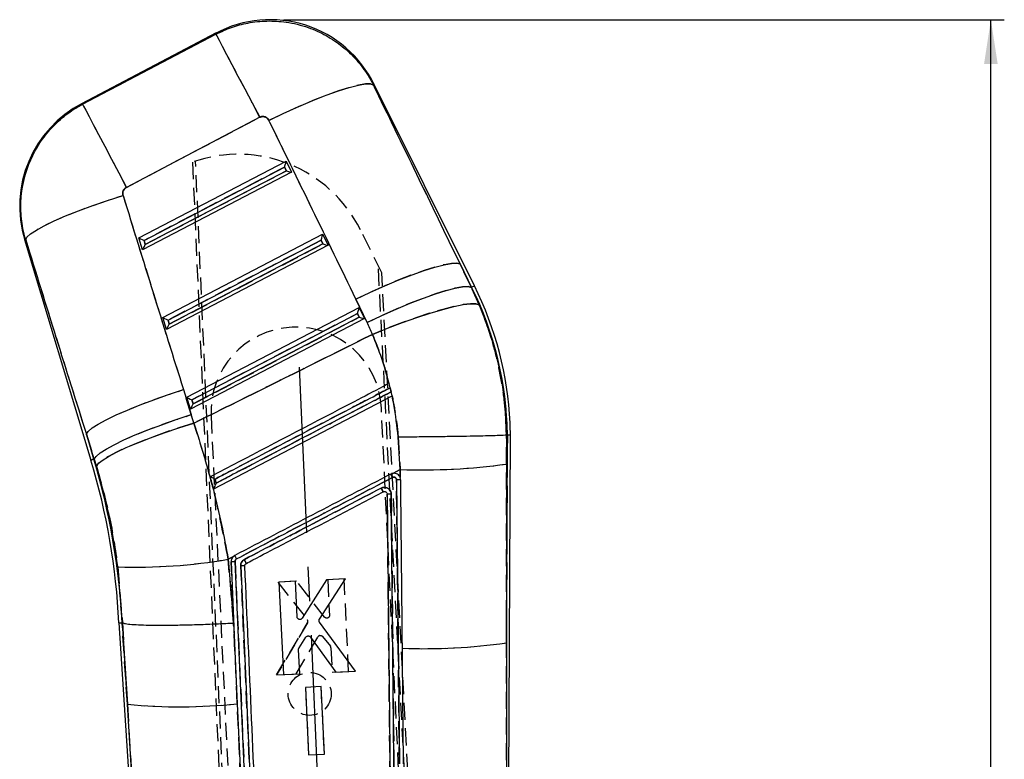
# Model space of a CAD drawing. Extents: x 31 to 371, y 23 to 290.
# Tile 11 of 26: x 127 to 200, y 235 to 290. Entities that reach past the tile are written whole.
import ezdxf

# ---------------------------------------------------------------- set-up
doc = ezdxf.new("R2010")
doc.units = 0
doc.linetypes.add('CENTERX2', pattern=[20.32, 12.7, -2.54, 2.54, -2.54])
doc.linetypes.add('HIDDEN', pattern=[1.905, 1.27, -0.635])
doc.layers.get('0').update_dxf_attribs({"linetype": 'CONTINUOUS'})
doc.styles.add('SLDTEXTSTYLE0', font='TXT', dxfattribs={"width": 0.75})
doc.dimstyles.new('SLDDIMSTYLE0', dxfattribs={"dimtxt": 3.5, "dimasz": 3.302, "dimexe": 0, "dimexo": 0.0625, "dimgap": 0.875, "dimtad": 1, "dimdec": 0, "dimrnd": 1e-09, "dimzin": 12, "dimtxsty": 'SLDTEXTSTYLE0', "dimsah": 1, "dimcen": 0.09, "dimazin": 3, "dimtfac": 1, "dimtdec": 0, "dimtofl": 0, "dimtmove": 0, "dimatfit": 3, "dimtolj": 1, "dimtzin": 12})

# ---------------------------------------------------------------- blocks, each defined once
blk = doc.blocks.new('_D')
at = {"color": 179, "linetype": 'CONTINUOUS'}
for p, q in [((146.833, 290.385), (200.499, 290.385)), ((199.499, 107.596), (199.499, 290.385)), ((182.448, 107.596), (200.499, 107.596))]:
    blk.add_line(p, q, dxfattribs=at)
for points in [[(199.499, 290.385), (198.991, 287.083), (200.007, 287.083)], [(199.499, 107.596), (200.007, 110.898), (198.991, 110.898)]]:
    blk.add_solid(points, dxfattribs=at)
at = {"color": 179, "linetype": 'CONTINUOUS', "insert": (194.987, 197.626, 0.1), "char_height": 3.5, "attachment_point": 1, "rotation": 90, "style": 'SLDTEXTSTYLE0'}
blk.add_mtext('183', dxfattribs=at)

msp = doc.modelspace()

# ---------------------------------------------------------------- linework, layer by layer
at = {"color": 7, "linetype": 'CONTINUOUS'}
for p, q in [((141.818076, 289.393666), (131.797421, 284.125062)), ((131.870973, 284.087616), (141.79709, 289.306509)), ((161.043677, 270.557198), (153.556959, 285.601172)), ((145.054205, 283.111605), (135.128087, 277.892711)), ((136.060702, 274.125474), (147.024235, 279.852467)), ((136.44305, 273.938301), (146.907932, 279.404822)), ((146.907932, 279.404822), (147.046246, 279.1269)), ((147.024235, 279.852467), (147.432472, 279.032159)), ((147.432472, 279.032159), (136.329278, 273.232194)), ((147.046246, 279.1269), (136.534046, 273.635658)), ((137.846108, 268.187287), (149.738058, 274.399268)), ((149.738058, 274.399268), (150.146296, 273.578944)), ((127.550273, 274.004596), (132.491309, 257.570903)), ((136.329278, 273.232194), (136.060702, 274.125474)), ((136.534046, 273.635658), (136.44305, 273.938301)), ((150.146296, 273.578944), (138.114685, 267.294007)), ((138.228456, 268.000114), (149.621755, 273.951608)), ((149.760069, 273.673686), (138.319452, 267.697471)), ((149.621755, 273.951608), (149.760069, 273.673686)), ((159.973504, 272.187474), (160.815248, 270.443517)), ((160.836206, 270.453947), (159.973504, 272.187474)), ((160.836206, 270.453947), (160.815248, 270.443517)), ((160.815248, 270.443517), (161.402247, 269.148367)), ((153.055846, 267.823833), (152.214102, 269.567805)), ((139.631514, 262.2491), (152.451882, 268.946054)), ((140.013863, 262.061926), (152.335578, 268.498394)), ((152.335578, 268.498394), (152.473892, 268.220472)), ((152.451882, 268.946054), (152.860119, 268.12573)), ((138.114685, 267.294007), (137.846108, 268.187287)), ((138.319452, 267.697471), (138.228456, 268.000114)), ((152.860119, 268.12573), (139.900091, 261.35582)), ((152.473892, 268.220472), (140.104859, 261.759284)), ((154.700057, 263.287934), (154.696227, 263.285923)), ((154.919005, 262.370872), (154.700057, 263.287934)), ((139.38029, 262.820127), (139.964503, 260.957721)), ((154.847757, 262.660268), (154.775955, 262.965697)), ((139.900091, 261.35582), (139.631514, 262.2491)), ((140.104859, 261.759284), (140.013863, 262.061926)), ((141.60021, 255.416441), (154.912701, 262.367579)), ((154.912701, 262.367579), (154.919005, 262.370872)), ((154.919005, 262.370872), (154.917067, 262.369859)), ((132.735482, 257.644321), (132.151269, 259.50672)), ((132.151269, 259.50672), (132.713238, 257.63763)), ((155.524513, 256.875734), (155.367938, 259.305718)), ((163.425825, 259.462493), (163.422065, 257.275793)), ((163.423391, 243.956487), (163.495327, 259.462791)), ((163.426002, 259.462508), (163.425825, 259.462493)), ((163.495327, 259.462791), (163.426002, 259.462508)), ((163.499403, 210.386786), (163.727077, 259.463745)), ((132.713238, 257.63763), (132.735482, 257.644321)), ((132.903288, 257.102343), (132.735482, 257.644321)), ((155.524513, 256.875734), (154.961877, 256.581883)), ((155.522679, 256.266641), (155.524513, 256.875734)), ((163.422065, 257.275793), (163.423391, 243.956487)), ((154.961877, 256.581883), (154.815024, 256.532232)), ((155.245882, 256.100769), (155.454817, 234.947796)), ((155.522679, 256.266641), (155.509521, 256.297293)), ((155.557378, 256.088043), (155.522679, 256.266641)), ((154.552803, 255.024786), (154.941635, 214.822846)), ((143.067097, 250.368479), (142.717752, 250.185947)), ((142.717752, 250.185947), (143.099415, 245.436336)), ((144.57683, 219.246733), (143.220204, 250.024008)), ((134.834727, 245.460111), (134.489917, 249.61974)), ((142.923663, 249.992962), (143.216519, 243.343177)), ((143.641235, 249.695967), (145.198201, 214.352663)), ((147.710446, 248.546052), (146.48564, 248.487796)), ((147.837755, 245.891224), (147.710446, 248.546052)), ((150.034172, 248.656581), (148.212421, 245.791468)), ((149.502966, 245.726886), (151.437486, 248.723331)), ((151.437486, 248.723331), (150.034172, 248.656581)), ((146.48564, 248.487796), (146.816096, 241.594526)), ((134.571689, 245.445232), (136.932229, 209.277528)), ((134.572571, 245.445291), (134.803071, 245.458322)), ((134.803071, 245.458322), (134.834727, 245.460111)), ((134.803071, 245.458322), (135.199996, 239.376712)), ((134.835487, 245.459895), (134.834727, 245.460111)), ((135.199996, 239.376712), (134.835487, 245.459895)), ((143.099415, 245.436336), (143.216519, 243.343177)), ((152.176827, 241.849589), (149.509628, 245.497155)), ((147.986783, 243.594925), (148.502939, 244.378845)), ((148.838746, 244.385878), (150.721934, 241.780351)), ((148.040963, 241.652804), (147.953657, 243.473898)), ((163.423391, 243.956487), (163.416188, 210.460516)), ((143.216519, 243.343177), (143.389249, 239.416721)), ((146.816096, 241.594526), (148.040963, 241.652804)), ((150.721934, 241.780351), (152.176827, 241.849589)), ((149.632033, 240.695434), (148.458264, 240.6396)), ((148.458264, 240.6396), (148.699367, 235.61016)), ((149.87318, 235.666009), (149.632033, 240.695434)), ((137.011389, 209.359514), (135.199996, 239.376712)), ((143.389249, 239.416721), (143.972467, 226.135026)), ((148.699367, 235.61016), (149.87318, 235.666009))]:
    msp.add_line(p, q, dxfattribs=at)
at = {"color": 7, "linetype": 'HIDDEN'}
for p, q in [((141.79709, 289.306509), (131.870973, 284.087616)), ((135.128087, 277.892711), (145.054205, 283.111605)), ((146.907932, 279.404822), (136.44305, 273.938301)), ((140.056243, 279.768499), (143.291399, 205.199401)), ((143.545842, 205.211575), (140.284209, 279.846716)), ((147.046246, 279.1269), (146.907932, 279.404822)), ((136.534046, 273.635658), (147.046246, 279.1269)), ((154.143059, 271.528843), (152.553673, 274.725663)), ((136.44305, 273.938301), (136.534046, 273.635658)), ((149.621755, 273.951608), (138.228456, 268.000114)), ((138.319452, 267.697471), (149.760069, 273.673686)), ((149.760069, 273.673686), (149.621755, 273.951608)), ((157.310845, 205.870288), (153.881513, 272.054913)), ((159.973504, 272.187474), (160.836206, 270.453947)), ((160.815248, 270.443517), (159.973504, 272.187474)), ((157.565288, 205.882463), (154.143059, 271.528843)), ((160.836206, 270.453947), (160.815248, 270.443517)), ((161.402247, 269.148367), (160.815248, 270.443517)), ((152.214102, 269.567805), (153.055846, 267.823833)), ((152.335578, 268.498394), (140.013863, 262.061926)), ((152.473892, 268.220472), (152.335578, 268.498394)), ((138.228456, 268.000114), (138.319452, 267.697471)), ((140.104859, 261.759284), (152.473892, 268.220472)), ((139.964503, 260.957721), (139.38029, 262.820127)), ((154.775955, 262.965697), (154.847757, 262.660268)), ((154.853434, 262.663233), (154.780822, 262.96823)), ((140.013863, 262.061926), (140.104859, 261.759284)), ((156.583446, 209.773543), (154.116235, 261.435258)), ((141.430693, 260.829436), (143.897904, 209.167722)), ((132.713238, 257.63763), (132.151269, 259.50672)), ((132.151269, 259.50672), (132.735482, 257.644321)), ((155.367938, 259.305718), (155.524513, 256.875734)), ((163.422065, 257.275793), (163.425825, 259.462493)), ((163.495327, 259.462791), (163.423391, 243.956487)), ((132.713238, 257.63763), (132.735482, 257.644321)), ((132.735482, 257.644321), (132.903288, 257.102343)), ((154.961877, 256.581883), (155.524513, 256.875734)), ((155.524513, 256.875734), (155.522679, 256.266641)), ((163.423391, 243.956487), (163.422065, 257.275793)), ((154.815024, 256.532232), (154.976936, 256.584178)), ((155.454817, 234.947796), (155.245882, 256.100769)), ((141.60021, 255.416441), (141.600557, 255.416619)), ((154.255159, 255.20325), (154.247848, 255.218158)), ((154.575269, 255.030977), (154.552807, 255.024339)), ((154.850252, 255.044478), (154.735872, 255.041825)), ((142.717752, 250.185947), (143.067097, 250.368479)), ((143.099415, 245.436336), (142.717752, 250.185947)), ((143.065475, 250.366206), (143.19497, 250.46471)), ((143.220204, 250.024008), (144.57683, 219.246733)), ((134.489917, 249.61974), (134.834727, 245.460111)), ((143.972467, 226.135026), (142.923663, 249.992962)), ((145.198201, 214.352663), (143.641235, 249.695967)), ((147.799679, 248.549866), (146.396391, 248.48258)), ((149.886176, 245.871398), (147.799679, 248.549866)), ((151.348146, 248.720008), (150.123362, 248.661282)), ((150.123362, 248.661282), (150.24963, 246.006402)), ((151.676101, 241.826619), (151.348146, 248.720008)), ((146.396391, 248.48258), (148.607658, 245.684127)), ((135.199996, 239.376712), (134.803071, 245.458322)), ((134.835487, 245.459895), (135.199996, 239.376712)), ((143.216519, 243.343177), (143.099415, 245.436336)), ((148.622919, 245.454813), (146.31546, 241.569663)), ((146.31546, 241.569663), (148.622919, 245.454813)), ((147.770329, 241.639393), (149.396646, 244.412522)), ((149.731597, 244.437526), (150.32011, 243.706363)), ((150.364618, 243.589039), (150.451255, 241.767908)), ((163.416188, 210.460516), (163.423391, 243.956487)), ((146.31546, 241.569663), (147.770329, 241.639393)), ((150.451255, 241.767908), (151.676101, 241.826619)), ((149.632977, 240.695703), (148.459229, 240.639428)), ((148.459229, 240.639428), (148.698467, 235.609914)), ((149.872259, 235.666181), (149.632977, 240.695703)), ((135.199996, 239.376712), (137.011389, 209.359514)), ((148.698467, 235.609914), (149.872259, 235.666181))]:
    msp.add_line(p, q, dxfattribs=at)
at = {"color": 218, "linetype": 'CENTERX2'}
msp.add_line((150.378843, 211.550188), (148.007999, 264.497351), dxfattribs=at)
at = {"color": 8, "linetype": 'CONTINUOUS', "flags": 128}
for points in [[(141.79709, 289.306509), (141.815744, 289.38398), (141.818076, 289.393666)], [(153.556959, 285.601172), (153.552961, 285.591396), (153.520981, 285.513314)], [(131.797421, 284.125062), (131.805596, 284.120905), (131.870973, 284.087616)], [(127.632166, 273.977118), (127.559374, 274.001541), (127.550273, 274.004596)], [(160.836206, 270.453947), (160.926942, 270.499098), (160.991785, 270.531374), (161.030702, 270.550745), (161.043677, 270.557198)], [(132.491309, 257.570903), (132.505188, 257.575075), (132.546818, 257.587592), (132.616179, 257.608446), (132.713238, 257.63763)]]:
    msp.add_lwpolyline(points, dxfattribs=at)
at = {"color": 7, "linetype": 'HIDDEN', "flags": 128}
for points in [[(141.818076, 289.393666), (141.815744, 289.38398), (141.79709, 289.306509)], [(141.79709, 289.306509), (141.86905, 289.169642), (142.028696, 288.866001), (142.272247, 288.402769), (142.593936, 287.790927), (142.986143, 287.044975), (143.439582, 286.182555), (143.943513, 285.224098), (144.486003, 284.192297), (145.054205, 283.111605)], [(153.520981, 285.513314), (153.308281, 285.596403), (152.931791, 285.593602), (152.400257, 285.504955), (151.726033, 285.332533), (150.924786, 285.080331), (150.015136, 284.754234), (149.018222, 284.361797), (147.95721, 283.912155), (146.856756, 283.415737), (145.742434, 282.884109)], [(153.520981, 285.513314), (153.552961, 285.591396), (153.556959, 285.601172)], [(131.870973, 284.087616), (131.805596, 284.120905), (131.797421, 284.125062)], [(131.870973, 284.087616), (131.942932, 283.950749), (132.10258, 283.647108), (132.346131, 283.18389), (132.667819, 282.572049), (133.060027, 281.826082), (133.513464, 280.963662), (134.017396, 280.005204), (134.559886, 278.973403), (135.128087, 277.892711)], [(127.632166, 273.977118), (127.72731, 274.176183), (127.994058, 274.423036), (128.426441, 274.712163), (129.014789, 275.037068), (129.745942, 275.390494), (130.603545, 275.764557), (131.56842, 276.15087), (132.618978, 276.540789), (133.731726, 276.925611), (134.881774, 277.29671)], [(127.550273, 274.004596), (127.559374, 274.001541), (127.632166, 273.977118)], [(159.973504, 272.187474), (159.726881, 272.249418), (159.325781, 272.230404), (158.779062, 272.13085), (158.098798, 271.95296), (157.300011, 271.700668), (156.400339, 271.379548), (155.419652, 270.996663), (154.379604, 270.560506), (153.303164, 270.080688), (152.214102, 269.567805)], [(160.815248, 270.443517), (160.568625, 270.505461), (160.167525, 270.486447), (159.620806, 270.386892), (158.940542, 270.209002), (158.141755, 269.956711), (157.242084, 269.635576), (156.261395, 269.252705), (155.221348, 268.816548), (154.144908, 268.336716), (153.055846, 267.823833)], [(161.402247, 269.148367), (161.158031, 269.223693), (160.753444, 269.226107), (160.197511, 269.155565), (159.502638, 269.013616), (158.684326, 268.80345), (157.760832, 268.529746), (156.75276, 268.198612), (155.682602, 267.81744), (154.574231, 267.394724), (153.452378, 266.939896)], [(132.151269, 259.50672), (132.285091, 259.713638), (132.580497, 259.965601), (133.031218, 260.257262), (133.627686, 260.582435), (134.357241, 260.934207), (135.204398, 261.305111), (136.151174, 261.687296), (137.177476, 262.072611), (138.261517, 262.452918), (139.38029, 262.820127)], [(132.735482, 257.644321), (132.869304, 257.851238), (133.164711, 258.103202), (133.615432, 258.39487), (134.211899, 258.720036), (134.941455, 259.071807), (135.788611, 259.442719), (136.735388, 259.82489), (137.761689, 260.210219), (138.84573, 260.590511), (139.964503, 260.957721)], [(140.157865, 260.328996), (139.03642, 259.974572), (137.949691, 259.606826), (136.920698, 259.233507), (135.971235, 258.86255), (135.121415, 258.501808), (134.389238, 258.158917), (133.790213, 257.84115), (133.33703, 257.555227), (133.039285, 257.307204), (132.903288, 257.102343)], [(132.713238, 257.63763), (132.616179, 257.608446), (132.546818, 257.587592), (132.505188, 257.575075), (132.491309, 257.570903)]]:
    msp.add_lwpolyline(points, dxfattribs=at)
at = {"color": 7, "linetype": 'CONTINUOUS', "flags": 128}
for points in [[(141.79709, 289.306509), (141.86905, 289.169642), (142.028696, 288.866001), (142.272247, 288.402769), (142.593936, 287.790927), (142.986143, 287.044975), (143.439582, 286.182555), (143.943513, 285.224098), (144.486003, 284.192297), (145.054205, 283.111605)], [(145.742434, 282.884109), (146.856756, 283.415737), (147.95721, 283.912155), (149.018222, 284.361797), (150.015136, 284.754234), (150.924786, 285.080331), (151.726033, 285.332533), (152.400257, 285.504955), (152.931791, 285.593602), (153.308281, 285.596403), (153.520981, 285.513314)], [(131.870973, 284.087616), (131.942932, 283.950749), (132.10258, 283.647108), (132.346131, 283.18389), (132.667819, 282.572049), (133.060027, 281.826082), (133.513464, 280.963662), (134.017396, 280.005204), (134.559886, 278.973403), (135.128087, 277.892711)], [(127.632166, 273.977118), (127.72731, 274.176183), (127.994058, 274.423036), (128.426441, 274.712163), (129.014789, 275.037068), (129.745942, 275.390494), (130.603545, 275.764557), (131.56842, 276.15087), (132.618978, 276.540789), (133.731726, 276.925611), (134.881774, 277.29671)], [(152.214102, 269.567805), (153.303164, 270.080688), (154.379604, 270.560506), (155.419652, 270.996663), (156.400339, 271.379548), (157.300011, 271.700668), (158.098798, 271.95296), (158.779062, 272.13085), (159.325781, 272.230404), (159.726881, 272.249418), (159.973504, 272.187474)], [(153.055846, 267.823833), (154.144908, 268.336716), (155.221348, 268.816548), (156.261395, 269.252705), (157.242084, 269.635576), (158.141755, 269.956711), (158.940542, 270.209002), (159.620806, 270.386892), (160.167525, 270.486447), (160.568625, 270.505461), (160.815248, 270.443517)], [(153.452378, 266.939896), (154.574231, 267.394724), (155.682602, 267.81744), (156.75276, 268.198612), (157.760832, 268.529746), (158.684326, 268.80345), (159.502638, 269.013616), (160.197511, 269.155565), (160.753444, 269.226107), (161.158031, 269.223693), (161.402247, 269.148367)], [(132.151269, 259.50672), (132.285091, 259.713638), (132.580497, 259.965601), (133.031218, 260.257262), (133.627686, 260.582435), (134.357241, 260.934207), (135.204398, 261.305111), (136.151174, 261.687296), (137.177476, 262.072611), (138.261517, 262.452918), (139.38029, 262.820127)], [(132.735482, 257.644321), (132.869304, 257.851238), (133.164711, 258.103202), (133.615432, 258.39487), (134.211899, 258.720036), (134.941455, 259.071807), (135.788611, 259.442719), (136.735388, 259.82489), (137.761689, 260.210219), (138.84573, 260.590511), (139.964503, 260.957721)], [(132.903288, 257.102343), (133.039285, 257.307204), (133.33703, 257.555227), (133.790213, 257.84115), (134.389238, 258.158917), (135.121415, 258.501808), (135.971235, 258.86255), (136.920698, 259.233507), (137.949691, 259.606826), (139.03642, 259.974572), (140.157865, 260.328996)]]:
    msp.add_lwpolyline(points, dxfattribs=at)
at = {"color": 7, "linetype": 'HIDDEN'}
msp.add_circle((148.775221, 240.156248), 1.6, dxfattribs=at)
at = {"color": 7, "linetype": 'CONTINUOUS'}
for centre, radius, start, end in [((145.833059, 281.757321), 8.6275, 26.10831951, 118.11589745), ((135.812405, 276.488728), 8.6275, 117.39633083, 197.02001675), ((138.087996, 259.133169), 25.641212, 2.73420038, 26.45750303), ((138.087996, 259.133169), 25.409469, 0.743297, 26.45750303), ((138.087996, 259.133169), 25.641212, 0.73871743, 2.73420038), ((84.145469, 243.034997), 50.483788, 2.73605495, 16.73420038), ((84.145469, 243.034997), 50.715531, 2.73878922, 16.73420038), ((157.227983, 301.400281), 44.557122, 267.80898212, 277.99081808), ((139.243849, 248.232934), 17.644825, 27.12664791, 28.05721774), ((135.827686, 290.244449), 40.646729, 268.1139352, 279.75938687), ((127.867205, 241.659646), 18.161769, 26.91451408, 27.93437538), ((143.778255, 248.319589), 1.383181, 82.74541849, 95.68510817), ((157.314264, 286.783545), 43.260587, 267.83512837, 278.1182707), ((139.093957, 280.46944), 41.276812, 264.58679754, 275.97304943)]:
    msp.add_arc(centre, radius, start, end, dxfattribs=at)
at = {"color": 7, "linetype": 'HIDDEN'}
for centre, radius, start, end in [((143.464206, 270.206978), 10.150712, 26.43356345, 109.61732347), ((138.087996, 259.133169), 25.409469, 0.743297, 26.45750303), ((147.773464, 261.132341), 6.35, 2.73420038, 182.73420038), ((84.145469, 243.034997), 50.715531, 2.73878922, 16.73420038), ((157.227983, 301.400281), 44.557122, 267.80898212, 277.99081808), ((-36.890774, 156.183554), 216.381539, 27.5539916, 27.62987405), ((135.827686, 290.244449), 40.646729, 268.1139352, 279.75938687), ((127.505951, 241.512354), 18.550594, 26.8151018, 27.81357743), ((143.778081, 248.309319), 1.393384, 82.79161287, 95.63617743), ((148.443789, 245.558058), 0.206754, 330.04188874, 37.57266301), ((149.573479, 244.307195), 0.205824, 110.12997486, 149.22079731), ((150.162403, 243.579428), 0.202444, 2.72087319, 38.82939741), ((157.314264, 286.783545), 43.260587, 267.83512837, 278.1182707), ((139.093957, 280.46944), 41.276812, 264.58679754, 275.97304943)]:
    msp.add_arc(centre, radius, start, end, dxfattribs=at)
at = {"color": 7, "linetype": 'CONTINUOUS'}
for centre, major_axis, ratio, start_param, end_param in [((91.353611, 273.903927), (-169.958344, 341.949866), 0.159482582, 4.6282833, 4.667138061), ((90.836099, 274.888215), (-169.982286, 341.937952), 0.138218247, 4.628262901, 4.667117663), ((146.888525, 279.441737), (0.133925, 0.412653), 0.068966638, 4.645223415, 6.206597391), ((147.026839, 279.163806), (0.404724, -0.131352), 0.068599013, 4.782605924, 6.216019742), ((177.0304, 320.206887), (-110.659812, 372.974585), 0.135617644, 1.645791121, 1.684931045), ((149.602348, 273.988524), (0.133925, 0.412653), 0.068966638, 4.645223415, 6.206597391), ((177.547913, 319.222599), (-110.441108, 373.040302), 0.156481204, 1.645959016, 1.68509894), ((136.423644, 273.975219), (0.363512, -0.153123), 0.067363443, 3.232773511, 4.794147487), ((136.51464, 273.67257), (0.184915, 0.438988), 0.06773113, 3.223351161, 4.656764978), ((149.740662, 273.710593), (0.404724, -0.131352), 0.068599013, 4.782605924, 6.216019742), ((152.316172, 268.535311), (0.133925, 0.412653), 0.068966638, 4.645223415, 6.206597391), ((138.20905, 268.037031), (0.363512, -0.153123), 0.067363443, 3.232773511, 4.794147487), ((138.300046, 267.734382), (0.184915, 0.438988), 0.06773113, 3.223351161, 4.656764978), ((152.454486, 268.25738), (0.404724, -0.131352), 0.068599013, 4.782605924, 6.216019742), ((137.473079, 260.302716), (-8.052841, 15.316182), 0.999926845, 4.622021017, 4.678015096), ((139.994456, 262.098842), (0.363512, -0.153123), 0.067363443, 3.232773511, 4.794147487), ((140.085452, 261.796193), (0.184915, 0.438988), 0.06773113, 3.223351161, 4.656764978), ((83.95838, 243.390833), (-27.317561, 51.956907), 0.999926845, 4.521084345, 4.532290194)]:
    msp.add_ellipse(centre, major_axis=major_axis, ratio=ratio, start_param=start_param, end_param=end_param, dxfattribs=at)
at = {"color": 7, "linetype": 'HIDDEN'}
for centre, major_axis, ratio, start_param, end_param in [((91.353611, 273.903927), (-169.958344, 341.949866), 0.159482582, 4.6282833, 4.667138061), ((90.836099, 274.888215), (-169.982286, 341.937952), 0.138218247, 4.628262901, 4.667117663), ((177.0304, 320.206887), (-110.659812, 372.974585), 0.135617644, 1.645791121, 1.684931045), ((177.547913, 319.222599), (-110.441108, 373.040302), 0.156481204, 1.645959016, 1.68509894), ((137.473079, 260.302716), (-8.052841, 15.316182), 0.999926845, 4.622021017, 4.678015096), ((83.95838, 243.390833), (-27.317561, 51.956907), 0.999926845, 4.521084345, 4.532290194)]:
    msp.add_ellipse(centre, major_axis=major_axis, ratio=ratio, start_param=start_param, end_param=end_param, dxfattribs=at)
at = {"color": 7, "linetype": 'CONTINUOUS'}
for points, knots in [([(141.79709, 289.306509), (142.178433, 289.485508), (142.941122, 289.843507), (144.2222, 290.177907), (145.59197, 290.324862), (147.113575, 290.23536), (148.607429, 289.869194), (150.014438, 289.232599), (151.229133, 288.418876), (152.281218, 287.410813), (153.035472, 286.41961), (153.392223, 285.753666), (153.520981, 285.513314)], [0, 0, 0, 0, 0.0921141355, 0.184228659, 0.2883924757, 0.3925562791, 0.5163429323, 0.6226840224, 0.7290251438, 0.8346782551, 0.9403324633, 1, 1, 1, 1]), ([(127.632166, 273.977118), (127.556336, 274.261798), (127.353296, 275.024039), (127.232269, 276.309277), (127.339637, 277.929453), (127.76322, 279.488508), (128.467002, 280.914169), (129.304555, 282.084064), (130.328377, 283.094554), (131.218717, 283.731234), (131.754478, 284.023965), (131.870973, 284.087616)], [0, 0, 0, 0, 0.074457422, 0.199363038, 0.324268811, 0.483489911, 0.604085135, 0.724681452, 0.845549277, 0.966416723, 1, 1, 1, 1]), ([(145.742434, 282.884109), (145.734906, 282.898411), (145.700881, 282.963057), (145.612934, 283.062691), (145.482445, 283.137132), (145.340224, 283.172498), (145.197752, 283.172003), (145.100057, 283.130897), (145.054205, 283.111605)], [0, 0, 0, 0, 0.060450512, 0.27323677, 0.486136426, 0.609923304, 0.816920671, 1, 1, 1, 1]), ([(135.128087, 277.892711), (135.121223, 277.88897), (135.065156, 277.858404), (134.971567, 277.779254), (134.893968, 277.648707), (134.855387, 277.501772), (134.85725, 277.386291), (134.877174, 277.313513), (134.881774, 277.29671)], [0, 0, 0, 0, 0.03351392, 0.273758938, 0.513951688, 0.673696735, 0.924660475, 1, 1, 1, 1]), ([(161.402247, 269.148367), (161.795902, 268.099059), (162.590553, 265.980877), (163.260953, 262.710332), (163.37254, 260.51454), (163.426002, 259.462508)], [0, 0, 0, 0, 0.338341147, 0.682990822, 1, 1, 1, 1]), ([(140.157865, 260.328996), (141.451918, 260.969846), (145.887019, 263.166231), (150.315803, 265.375346), (153.452378, 266.939896)], [0, 0, 0, 0, 0.291775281, 1, 1, 1, 1]), ([(154.696227, 263.285923), (154.524179, 263.906339), (154.178803, 265.151786), (153.695117, 266.342389), (153.452378, 266.939896)], [0, 0, 0, 0, 0.498147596, 1, 1, 1, 1]), ([(154.696227, 263.285923), (154.546193, 263.207588), (153.676365, 262.753436), (149.927421, 260.7959), (145.634335, 258.554332), (142.061055, 256.688561), (141.366916, 256.326119)], [0, 0, 0, 0, 0.033767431, 0.195768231, 0.8437714, 1, 1, 1, 1]), ([(141.729302, 256.155315), (141.90926, 256.249252), (142.809048, 256.718936), (146.588163, 258.69159), (150.757088, 260.867783), (154.20617, 262.668259), (154.775955, 262.965697)], [0, 0, 0, 0, 0.041380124, 0.20690021, 0.868980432, 1, 1, 1, 1]), ([(154.847757, 262.660268), (154.667801, 262.566331), (153.768015, 262.096645), (149.988948, 260.123896), (145.821816, 257.948669), (142.374506, 256.149208), (141.806519, 255.852724)], [0, 0, 0, 0, 0.041396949, 0.206985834, 0.869341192, 1, 1, 1, 1]), ([(155.367938, 259.305718), (155.280277, 260.112138), (155.168562, 261.139845), (154.958032, 262.150059), (154.912701, 262.367579)], [0, 0, 0, 0, 0.784679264, 1, 1, 1, 1]), ([(140.157865, 260.328996), (140.666627, 258.678875), (141.433785, 256.190673), (142.229209, 252.780528), (142.554904, 251.050812), (142.717752, 250.185947)], [0, 0, 0, 0, 0.496083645, 0.748039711, 1, 1, 1, 1]), ([(155.367938, 259.305718), (155.413867, 259.306059), (155.766003, 259.308674), (156.573617, 259.315341), (157.768338, 259.327333), (159.042032, 259.343075), (160.208532, 259.360784), (161.239232, 259.379977), (162.100144, 259.400293), (162.768516, 259.421162), (163.238412, 259.442182), (163.363354, 259.455723), (163.425825, 259.462493)], [0, 0, 0, 0, 0.011482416, 0.088035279, 0.202035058, 0.316034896, 0.430030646, 0.544026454, 0.658019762, 0.77201305, 0.88600655, 1, 1, 1, 1]), ([(163.495327, 259.462791), (163.649272, 259.463275), (163.803806, 259.463761), (163.726487, 259.46376), (163.726193, 259.46376)], [0, 0, 0, 0, 0.996187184, 1, 1, 1, 1]), ([(134.489917, 249.61974), (134.306696, 250.875277), (133.936527, 253.411891), (133.250005, 255.863963), (132.903288, 257.102343)], [0, 0, 0, 0, 0.494965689, 1, 1, 1, 1]), ([(141.366916, 256.326119), (141.414875, 256.13911), (141.492618, 255.835965), (141.570409, 255.532644), (141.60021, 255.416441)], [0, 0, 0, 0, 0.6168982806, 1, 1, 1, 1]), ([(141.729302, 256.155315), (141.728217, 256.155796), (141.682809, 256.175959), (141.595336, 256.21519), (141.490053, 256.263717), (141.419281, 256.297558), (141.376923, 256.318907), (141.37019, 256.32376), (141.366916, 256.326119)], [0, 0, 0, 0, 0.00656369, 0.274718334, 0.524348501, 0.693232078, 0.850841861, 1, 1, 1, 1]), ([(141.806519, 255.852724), (141.798357, 255.88471), (141.772615, 255.985585), (141.746878, 256.08644), (141.729302, 256.155315)], [0, 0, 0, 0, 0.317086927, 1, 1, 1, 1]), ([(154.815024, 256.532232), (152.878357, 255.520958), (149.005021, 253.498409), (145.131654, 251.475943), (143.19497, 250.46471)], [0, 0, 0, 0, 0.499999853, 1, 1, 1, 1]), ([(143.329778, 250.213626), (145.246817, 251.214281), (149.119509, 253.235748), (152.992137, 255.257363), (154.947758, 256.278249)], [0, 0, 0, 0, 0.495014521, 1, 1, 1, 1]), ([(154.947756, 256.278257), (154.97026, 256.287206), (155.014193, 256.304677), (155.085625, 256.300574), (155.150312, 256.275227), (155.202564, 256.229519), (155.238312, 256.169172), (155.243357, 256.123553), (155.245876, 256.100769)], [0, 0, 0, 0, 0.1737588, 0.33921719, 0.504552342, 0.66982212, 0.83509984, 1, 1, 1, 1]), ([(155.509521, 256.297293), (155.488876, 256.334052), (155.440241, 256.420645), (155.317926, 256.523776), (155.157024, 256.587939), (155.032847, 256.593278), (154.969265, 256.583069), (154.961877, 256.581883)], [0, 0, 0, 0, 0.19071159, 0.449264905, 0.707734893, 0.966040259, 1, 1, 1, 1]), ([(155.557386, 256.08788), (155.552275, 256.089883), (155.541718, 256.09402), (155.470856, 256.098722), (155.367605, 256.101501), (155.286455, 256.101112), (155.24588, 256.100918)], [0, 0, 0, 0, 0.238339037, 0.492225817, 0.74611296, 1, 1, 1, 1]), ([(155.680089, 243.553835), (155.678559, 243.710928), (155.669135, 244.678768), (155.63413, 248.268926), (155.594754, 252.289904), (155.563169, 255.500157), (155.557385, 256.088043)], [0, 0, 0, 0, 0.037599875, 0.231650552, 0.859294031, 1, 1, 1, 1]), ([(141.806519, 255.852724), (141.806034, 255.851641), (141.786215, 255.807454), (141.739864, 255.704958), (141.678306, 255.571635), (141.632998, 255.476841), (141.608141, 255.427388), (141.603092, 255.420218), (141.600557, 255.416619)], [0, 0, 0, 0, 0.005769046, 0.235413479, 0.548320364, 0.74819472, 0.873605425, 1, 1, 1, 1]), ([(154.108604, 255.489926), (152.409451, 254.602927), (149.010891, 252.828797), (145.612282, 251.054782), (143.912851, 250.167708)], [0, 0, 0, 0, 0.499962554, 1, 1, 1, 1]), ([(144.061744, 249.880764), (144.221114, 249.963977), (145.100264, 250.423013), (148.498082, 252.197138), (151.736508, 253.888113), (154.255159, 255.20325)], [0, 0, 0, 0, 0.04690369, 0.258739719, 1, 1, 1, 1]), ([(154.850252, 255.044478), (154.850239, 255.045325), (154.849377, 255.103135), (154.827511, 255.218436), (154.743043, 255.364138), (154.637437, 255.457428), (154.514127, 255.522143), (154.371038, 255.554611), (154.221196, 255.539653), (154.138751, 255.50324), (154.108604, 255.489926)], [0, 0, 0, 0, 0.002468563, 0.168515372, 0.334547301, 0.484597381, 0.572485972, 0.73842365, 0.904350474, 1, 1, 1, 1]), ([(154.108604, 255.489926), (154.113972, 255.479524), (154.127029, 255.45422), (154.1555, 255.39893), (154.192189, 255.327513), (154.227378, 255.258682), (154.24961, 255.214807), (154.253435, 255.206841), (154.255159, 255.20325)], [0, 0, 0, 0, 0.07371055, 0.179309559, 0.394111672, 0.608904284, 0.823707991, 1, 1, 1, 1]), ([(154.255159, 255.20325), (154.275279, 255.211247), (154.318031, 255.22824), (154.388753, 255.225515), (154.454761, 255.199974), (154.508441, 255.155624), (154.528789, 255.115383), (154.538715, 255.095753)], [0, 0, 0, 0, 0.189475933, 0.402608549, 0.604836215, 0.807230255, 1, 1, 1, 1]), ([(154.538715, 255.095753), (154.539246, 255.094379), (154.547955, 255.071855), (154.550453, 255.04758), (154.5528, 255.024786)], [0, 0, 0, 0, 0.060987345, 1, 1, 1, 1]), ([(154.850252, 255.044478), (154.81104, 255.043748), (154.732618, 255.042289), (154.634511, 255.037317), (154.566074, 255.031052), (154.55723, 255.026577), (154.552807, 255.024339)], [0, 0, 0, 0, 0.2499998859, 0.4999999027, 0.7500002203, 1, 1, 1, 1]), ([(155.244129, 214.842039), (155.179323, 221.536899), (155.049604, 234.937512), (154.916739, 248.338525), (154.850252, 255.044478)], [0, 0, 0, 0, 0.49959354, 1, 1, 1, 1]), ([(142.923626, 249.993796), (142.926914, 249.995989), (142.933489, 250.000376), (142.985758, 250.007981), (143.062764, 250.015236), (143.134894, 250.01993), (143.188152, 250.022636), (143.208245, 250.023496), (143.220204, 250.024008)], [0, 0, 0, 0, 0.217852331, 0.435706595, 0.653560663, 0.871417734, 0.923467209, 1, 1, 1, 1]), ([(143.067097, 250.368479), (143.035186, 250.329066), (142.967073, 250.244944), (142.925379, 250.109329), (142.924094, 250.022566), (142.923656, 249.992962)], [0, 0, 0, 0, 0.367378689, 0.784146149, 1, 1, 1, 1]), ([(143.19497, 250.46471), (143.150763, 250.436654), (143.105305, 250.407804), (143.06812, 250.369531), (143.067097, 250.368479)], [0, 0, 0, 0, 0.972489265, 1, 1, 1, 1]), ([(143.19497, 250.46471), (143.196701, 250.46182), (143.200164, 250.456038), (143.225102, 250.40981), (143.261468, 250.341705), (143.293774, 250.280807), (143.316722, 250.237486), (143.324158, 250.223441), (143.329445, 250.213454)], [0, 0, 0, 0, 0.223822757, 0.447651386, 0.671472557, 0.895292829, 0.925548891, 1, 1, 1, 1]), ([(143.220204, 250.024008), (143.220786, 250.040385), (143.222193, 250.07999), (143.2465, 250.139292), (143.285943, 250.186748), (143.31777, 250.206269), (143.329777, 250.213633)], [0, 0, 0, 0, 0.212944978, 0.514983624, 0.817024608, 1, 1, 1, 1]), ([(143.912851, 250.167708), (143.890618, 250.154715), (143.819189, 250.112974), (143.721829, 250.009153), (143.648478, 249.856588), (143.643566, 249.747675), (143.641235, 249.695967)], [0, 0, 0, 0, 0.134639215, 0.432555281, 0.730597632, 1, 1, 1, 1]), ([(143.95292, 249.691698), (143.954071, 249.713974), (143.956435, 249.759749), (143.988516, 249.822094), (144.027696, 249.861269), (144.054622, 249.876686), (144.061744, 249.880764)], [0, 0, 0, 0, 0.289452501, 0.59477026, 0.892811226, 1, 1, 1, 1]), ([(145.504663, 214.348177), (145.498905, 214.479822), (145.457726, 215.42123), (145.274808, 219.601691), (144.764519, 231.251272), (144.287442, 242.090994), (143.95292, 249.691698)], [0, 0, 0, 0, 0.01117405, 0.079907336, 0.354840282, 1, 1, 1, 1]), ([(148.000326, 245.701658), (147.978343, 245.708436), (147.934377, 245.721992), (147.882094, 245.768543), (147.846792, 245.826693), (147.84068, 245.87034), (147.837755, 245.891224)], [0, 0, 0, 0, 0.255025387, 0.510046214, 0.765566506, 1, 1, 1, 1]), ([(148.212421, 245.791468), (148.198236, 245.773396), (148.169868, 245.737252), (148.107728, 245.705034), (148.04884, 245.694573), (148.013316, 245.699761), (148.000326, 245.701658)], [0, 0, 0, 0, 0.2798520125, 0.5597130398, 0.8390101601, 1, 1, 1, 1]), ([(149.509628, 245.497155), (149.497985, 245.517474), (149.474699, 245.558111), (149.468107, 245.629184), (149.480482, 245.686785), (149.497411, 245.716978), (149.502966, 245.726886)], [0, 0, 0, 0, 0.286698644, 0.57338391, 0.860003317, 1, 1, 1, 1]), ([(134.835487, 245.459895), (134.899566, 245.435701), (135.027723, 245.387314), (135.501838, 245.333001), (136.173812, 245.294709), (137.037597, 245.274022), (138.070341, 245.271993), (139.238005, 245.288055), (140.512008, 245.322488), (141.765794, 245.370382), (142.637157, 245.411971), (143.051656, 245.433818), (143.099415, 245.436336)], [0, 0, 0, 0, 0.112227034, 0.224454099, 0.336681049, 0.448908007, 0.561137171, 0.673366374, 0.785599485, 0.897832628, 0.988228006, 1, 1, 1, 1]), ([(148.502939, 244.378845), (148.518176, 244.396903), (148.54865, 244.43302), (148.613684, 244.463885), (148.674822, 244.472538), (148.711356, 244.46579), (148.724854, 244.463297)], [0, 0, 0, 0, 0.279086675, 0.558203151, 0.83676876, 1, 1, 1, 1]), ([(148.724854, 244.463297), (148.746941, 244.455403), (148.791596, 244.439442), (148.822918, 244.403861), (148.838747, 244.385878)], [0, 0, 0, 0, 0.494615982, 1, 1, 1, 1]), ([(147.953657, 243.473898), (147.954557, 243.496926), (147.956236, 243.539927), (147.977095, 243.577482), (147.986783, 243.594925)], [0, 0, 0, 0, 0.535542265, 1, 1, 1, 1]), ([(155.763662, 234.934735), (155.761727, 235.135116), (155.751961, 236.146231), (155.726966, 238.729835), (155.701026, 241.402492), (155.682905, 243.264417), (155.680089, 243.553835)], [0, 0, 0, 0, 0.069746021, 0.351936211, 0.899264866, 1, 1, 1, 1])]:
    msp.add_open_spline(points, degree=3, knots=knots, dxfattribs=at)
at = {"color": 7, "linetype": 'HIDDEN'}
for points, knots in [([(145.054205, 283.111605), (145.078117, 283.12276), (145.152981, 283.157684), (145.293291, 283.178609), (145.44297, 283.151945), (145.579413, 283.084416), (145.6794, 282.995436), (145.725281, 282.914403), (145.742434, 282.884109)], [0, 0, 0, 0, 0.097611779, 0.305595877, 0.513517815, 0.652641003, 0.870136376, 1, 1, 1, 1]), ([(134.881774, 277.29671), (134.870417, 277.351511), (134.847446, 277.462351), (134.879597, 277.609358), (134.945614, 277.739969), (135.027228, 277.832466), (135.101717, 277.87696), (135.128087, 277.892711)], [0, 0, 0, 0, 0.239969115, 0.485358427, 0.628838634, 0.868605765, 1, 1, 1, 1]), ([(163.426002, 259.462508), (163.4072, 260.028826), (163.365845, 261.274426), (163.129376, 263.188189), (162.725655, 265.205285), (162.165555, 267.204775), (161.656684, 268.500501), (161.402247, 269.148367)], [0, 0, 0, 0, 0.170521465, 0.375057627, 0.579590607, 0.789794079, 1, 1, 1, 1]), ([(153.452378, 266.939896), (150.315803, 265.375346), (145.887019, 263.166231), (141.451918, 260.969846), (140.157865, 260.328996)], [0, 0, 0, 0, 0.708224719, 1, 1, 1, 1]), ([(153.452378, 266.939896), (153.693411, 266.346826), (154.177255, 265.156314), (154.522813, 263.910911), (154.696227, 263.285923)], [0, 0, 0, 0, 0.498164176, 1, 1, 1, 1]), ([(154.775955, 262.965697), (154.596, 262.871755), (153.696223, 262.402046), (149.917134, 260.429335), (145.748212, 258.253136), (142.299094, 256.452739), (141.729302, 256.155315)], [0, 0, 0, 0, 0.0413802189, 0.2069002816, 0.8689805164, 1, 1, 1, 1]), ([(141.806519, 255.852724), (141.986477, 255.946661), (142.886265, 256.416345), (146.665378, 258.389), (150.832497, 260.564249), (154.279776, 262.363774), (154.847757, 262.660268)], [0, 0, 0, 0, 0.041397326, 0.206986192, 0.869341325, 1, 1, 1, 1]), ([(154.912701, 262.367579), (155.029997, 261.769198), (155.228707, 260.75549), (155.327473, 259.727072), (155.367938, 259.305718)], [0, 0, 0, 0, 0.590289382, 1, 1, 1, 1]), ([(142.717752, 250.185947), (142.380749, 251.888512), (141.87262, 254.455621), (140.95357, 257.828386), (140.423099, 259.495462), (140.157865, 260.328996)], [0, 0, 0, 0, 0.496137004, 0.748069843, 1, 1, 1, 1]), ([(132.903288, 257.102343), (133.243491, 255.889307), (133.930998, 253.437917), (134.302332, 250.901199), (134.489917, 249.61974)], [0, 0, 0, 0, 0.494835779, 1, 1, 1, 1]), ([(141.729302, 256.155315), (141.746878, 256.08644), (141.772615, 255.985585), (141.798357, 255.88471), (141.806519, 255.852724)], [0, 0, 0, 0, 0.682913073, 1, 1, 1, 1]), ([(154.947758, 256.278249), (152.992137, 255.257363), (149.119509, 253.235748), (145.246817, 251.214281), (143.329778, 250.213626)], [0, 0, 0, 0, 0.504985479, 1, 1, 1, 1]), ([(155.245876, 256.100769), (155.243216, 256.12423), (155.237967, 256.170541), (155.201209, 256.231148), (155.148435, 256.276364), (155.083205, 256.301116), (155.012439, 256.304278), (154.969312, 256.286928), (154.947756, 256.278257)], [0, 0, 0, 0, 0.16975181, 0.335079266, 0.500565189, 0.6661752, 0.833150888, 1, 1, 1, 1]), ([(155.557382, 256.087738), (155.55227, 256.089768), (155.541712, 256.09396), (155.47085, 256.098659), (155.367599, 256.101453), (155.28645, 256.100997), (155.245876, 256.100769)], [0, 0, 0, 0, 0.238339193, 0.492226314, 0.746115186, 1, 1, 1, 1]), ([(143.913403, 250.167991), (145.61265, 251.054971), (149.011074, 252.828893), (152.409451, 254.602927), (154.108604, 255.489926)], [0, 0, 0, 0, 0.500010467, 1, 1, 1, 1]), ([(154.108604, 255.489926), (154.119025, 255.49499), (154.180727, 255.524975), (154.305868, 255.554459), (154.473491, 255.537875), (154.595158, 255.483296), (154.700535, 255.40494), (154.789439, 255.298059), (154.842541, 255.160817), (154.848284, 255.074165), (154.850252, 255.044478)], [0, 0, 0, 0, 0.033715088, 0.199622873, 0.365597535, 0.51563137, 0.581403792, 0.747442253, 0.913473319, 1, 1, 1, 1]), ([(154.241563, 255.230571), (154.236757, 255.240088), (154.22527, 255.262835), (154.191821, 255.328225), (154.155545, 255.398843), (154.127024, 255.45423), (154.11397, 255.479527), (154.108604, 255.489926)], [0, 0, 0, 0, 0.202398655, 0.483754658, 0.765123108, 0.903446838, 1, 1, 1, 1]), ([(154.941635, 214.822846), (154.877703, 221.517575), (154.749733, 234.917872), (154.618485, 248.318569), (154.552807, 255.024339)], [0, 0, 0, 0, 0.499595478, 1, 1, 1, 1]), ([(154.850252, 255.044478), (154.916739, 248.338525), (155.049604, 234.937512), (155.179323, 221.536899), (155.244129, 214.842039)], [0, 0, 0, 0, 0.50040646, 1, 1, 1, 1]), ([(143.329777, 250.213633), (143.311069, 250.201306), (143.27283, 250.176108), (143.242212, 250.128144), (143.22295, 250.077003), (143.221318, 250.045498), (143.220204, 250.024008)], [0, 0, 0, 0, 0.289554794, 0.591850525, 0.721608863, 1, 1, 1, 1]), ([(143.641235, 249.695967), (143.64129, 249.721737), (143.641469, 249.804379), (143.682355, 249.94057), (143.777574, 250.080771), (143.869599, 250.139863), (143.913403, 250.167991)], [0, 0, 0, 0, 0.1348254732, 0.4323646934, 0.7298065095, 1, 1, 1, 1]), ([(150.105863, 245.802211), (150.083426, 245.797652), (150.038551, 245.788532), (149.970552, 245.804184), (149.918817, 245.834318), (149.894982, 245.861393), (149.886176, 245.871398)], [0, 0, 0, 0, 0.2787066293, 0.5574031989, 0.8364584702, 1, 1, 1, 1]), ([(150.24963, 246.006402), (150.248433, 245.983328), (150.246038, 245.937181), (150.213535, 245.874829), (150.165748, 245.826523), (150.125126, 245.810032), (150.105863, 245.802211)], [0, 0, 0, 0, 0.256550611, 0.513103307, 0.769108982, 1, 1, 1, 1]), ([(149.502644, 244.500446), (149.525528, 244.506022), (149.571293, 244.517173), (149.641804, 244.503763), (149.696373, 244.474742), (149.722026, 244.447639), (149.731597, 244.437526)], [0, 0, 0, 0, 0.278023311, 0.556039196, 0.834347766, 1, 1, 1, 1])]:
    msp.add_open_spline(points, degree=3, knots=knots, dxfattribs=at)

# ---------------------------------------------------------------- dimensions: what is measured, and where the dimension line sits
at = {"color": 179, "linetype": 'CONTINUOUS'}
dim = msp.add_linear_dim(base=(199.498766, 290.384821), p1=(181.4478, 107.595981), p2=(145.833059, 290.384821), angle=90, dimstyle='SLDDIMSTYLE0', dxfattribs=at)
dim.commit()
dim.dimension.update_dxf_attribs({"geometry": '_D', "text_midpoint": (199.498766, 202.926989), "dimtype": 160})

doc.saveas('drawing.dxf')
